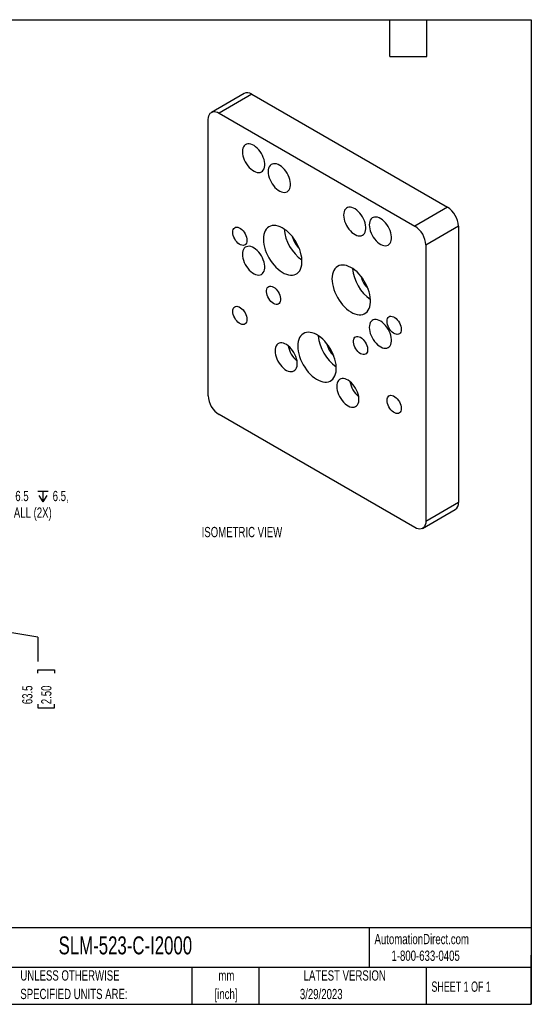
# Model space of a CAD drawing. Header units: millimetres. Extents: x 6 to 273, y 6 to 210.
# Tile 3 of 3: x 167 to 273, y 6 to 210. Entities that reach past the tile are written whole.
import ezdxf

# ---------------------------------------------------------------- set-up
doc = ezdxf.new("R2010")
doc.units = ezdxf.units.MM
doc.layers.add('DIMENSIONS', color=140, linetype='Continuous', lineweight=25)
doc.layers.add('TEXT', color=140, linetype='Continuous', lineweight=25)
doc.styles.add('SLDTEXTSTYLE0', font='TXT', dxfattribs={"width": 0.7})
doc.styles.add('SLDTEXTSTYLE1', font='TXT', dxfattribs={"width": 0.65})
doc.dimstyles.new('SLDDIMSTYLE1', dxfattribs={"dimtxt": 2.158008, "dimasz": 3.302, "dimexe": 0, "dimexo": 0.0625, "dimgap": 0.539502, "dimtad": 0, "dimtih": 1, "dimtoh": 1, "dimrnd": 1e-09, "dimzin": 12, "dimdsep": 46, "dimtxsty": 'SLDTEXTSTYLE0', "dimblk1": 'NONE', "dimblk2": 'NONE', "dimsah": 1, "dimcen": 0.09, "dimadec": 0, "dimazin": 3, "dimtfac": 1, "dimtofl": 0, "dimtmove": 0, "dimatfit": 3, "dimldrblk": 'NONE', "dimfxl": 0, "dimfrac": 2, "dimtolj": 1, "dimtzin": 12, "dimarcsym": 0})
doc.dimstyles.new('SLDDIMSTYLE2', dxfattribs={"dimtxt": 2.158008, "dimasz": 3.302, "dimexe": 0, "dimexo": 0.0625, "dimgap": 0.539502, "dimtad": 0, "dimtih": 1, "dimtoh": 1, "dimrnd": 1e-09, "dimzin": 12, "dimdsep": 46, "dimtxsty": 'SLDTEXTSTYLE0', "dimsah": 1, "dimcen": 0, "dimadec": 0, "dimazin": 3, "dimtfac": 1, "dimtofl": 0, "dimtmove": 0, "dimatfit": 3, "dimfxl": 0, "dimfrac": 2, "dimtolj": 1, "dimtzin": 12, "dimarcsym": 0})

# ---------------------------------------------------------------- blocks, each defined once
blk = doc.blocks.new('SW_NOTE_0_1')
at = {"layer": 'TEXT', "color": 0, "char_height": 2.117, "attachment_point": 2, "style": 'SLDTEXTSTYLE0'}
for s, insert in [('mm', (2.84, 2.73)), ('[inch]', (2.76, -1.09))]:
    blk.add_mtext(s, dxfattribs=dict(at, insert=insert))
blk = doc.blocks.new('SW_NOTE_0_2')
at = {"layer": 'TEXT', "color": 0, "char_height": 2.1167, "attachment_point": 1, "style": 'SLDTEXTSTYLE0'}
for s, insert in [('UNLESS OTHERWISE', (0, 2.73)), ('SPECIFIED UNITS ARE:', (0, -1.09))]:
    blk.add_mtext(s, dxfattribs=dict(at, insert=insert))
blk = doc.blocks.new('_D_25')
at = {"layer": 'DIMENSIONS'}
for p, q in [((140.03, 87.13), (140.03, 95.03)), ((171.21, 82.13), (140.03, 87.13)), ((171.21, 82.13), (171.21, 77.13)), ((171.21, 74.69), (171.21, 75.41)), ((171.21, 75.41), (174.64, 75.41)), ((174.64, 75.41), (174.64, 74.69)), ((171.21, 68.28), (171.21, 67.55)), ((171.21, 67.55), (174.64, 67.55)), ((174.64, 67.55), (174.64, 68.28))]:
    blk.add_line(p, q, dxfattribs=at)
at = {"layer": 'DIMENSIONS', "char_height": 2.117, "attachment_point": 1, "rotation": 90, "style": 'SLDTEXTSTYLE0'}
for s, insert in [('63.5', (167.99, 68.28)), ('2.50', (171.91, 68.28))]:
    blk.add_mtext(s, dxfattribs=dict(at, insert=insert))
blk = doc.blocks.new('_None')
blk = doc.blocks.new('SW_SYMBOL_HOLE_SPOT')
at = {"layer": 'DIMENSIONS', "color": 0}
for p, q in [((0, 875), (0, 75)), ((1600, 75), (1600, 875)), ((0, 75), (1600, 75))]:
    blk.add_line(p, q, dxfattribs=at)
blk = doc.blocks.new('SW_SYMBOL_HOLE_DEPTH')
at = {"layer": 'DIMENSIONS', "color": 0}
for p, q in [((0, 875), (800, 875)), ((400, 875), (400, 75)), ((100, 555), (400, 75)), ((700, 555), (400, 75))]:
    blk.add_line(p, q, dxfattribs=at)
blk = doc.blocks.new('_D_29')
at = {"layer": 'DIMENSIONS'}
for p, q in [((120.42, 116.57), (146.51, 109.58)), ((146.51, 109.58), (152.06, 109.58))]:
    blk.add_line(p, q, dxfattribs=at)
blk.add_solid([(120.42, 116.57), (123.48, 115.22), (123.74, 116.2)], dxfattribs=at)
at = {"layer": 'DIMENSIONS', "xscale": 0.002688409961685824, "yscale": 0.002688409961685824, "zscale": 0.002688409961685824}
for name, p in [('SW_SYMBOL_HOLE_SPOT', (157.48, 109.87)), ('SW_SYMBOL_HOLE_DEPTH', (171.19, 109.87))]:
    blk.add_blockref(name, p, dxfattribs=at)
at = {"layer": 'DIMENSIONS', "attachment_point": 1, "style": 'SLDTEXTSTYLE0'}
for s, insert, char_height in [('%%c', (163.31, 112.31), 2.117), ('6.5', (166.57, 112.31), 2.117), ('6.5,', (174.28, 112.31), 2.117), ('%%c', (153.65, 108.88), 2.117), ('3.7 THRU ALL (2X)', (156.91, 108.88), 2.1167)]:
    blk.add_mtext(s, dxfattribs=dict(at, insert=insert, char_height=char_height))

msp = doc.modelspace()

# ---------------------------------------------------------------- linework, layer by layer
for p, q in [((213.77, 194.315), (207.035, 190.427)), ((215.357, 194.158), (208.622, 190.27)), ((215.357, 194.158), (255.768, 170.829)), ((208.622, 190.27), (249.033, 166.941)), ((206.377, 131.938), (206.377, 188.973)), ((255.768, 170.829), (249.033, 166.941)), ((258.013, 166.941), (251.278, 163.052)), ((258.013, 166.941), (258.013, 109.905)), ((251.278, 163.052), (251.278, 106.017)), ((249.033, 104.721), (208.622, 128.049)), ((258.013, 109.905), (251.278, 106.017)), ((250.621, 104.563), (257.356, 108.452))]:
    msp.add_line(p, q)
at = {"flags": 128}
for points in [[(206.377, 188.973), (206.405, 189.363), (206.487, 189.711), (206.622, 190.009), (206.806, 190.25), (207.035, 190.427), (207.302, 190.537), (207.603, 190.576), (207.928, 190.544), (208.271, 190.441), (208.622, 190.27)], [(213.448, 182.299), (213.473, 181.898), (213.545, 181.478), (213.665, 181.047), (213.83, 180.614), (214.035, 180.189), (214.276, 179.781), (214.549, 179.398), (214.847, 179.049), (215.165, 178.74), (215.495, 178.479), (215.83, 178.272), (216.164, 178.122), (216.488, 178.032), (216.797, 178.006), (217.083, 178.042), (217.341, 178.141), (217.565, 178.3), (217.75, 178.516), (217.893, 178.785), (217.989, 179.1), (218.038, 179.455), (218.038, 179.843), (217.989, 180.254), (217.893, 180.681), (217.75, 181.114), (217.565, 181.544), (217.341, 181.962), (217.083, 182.359), (216.797, 182.726), (216.488, 183.055), (216.164, 183.341), (215.83, 183.576), (215.495, 183.755), (215.165, 183.875), (214.847, 183.933), (214.549, 183.929), (214.276, 183.861), (214.035, 183.731), (213.83, 183.543), (213.665, 183.3), (213.545, 183.007), (213.473, 182.671), (213.448, 182.299)], [(218.751, 178.2), (218.776, 177.8), (218.849, 177.38), (218.969, 176.948), (219.133, 176.516), (219.338, 176.091), (219.579, 175.683), (219.852, 175.3), (220.151, 174.95), (220.468, 174.642), (220.798, 174.381), (221.133, 174.173), (221.467, 174.023), (221.791, 173.934), (222.1, 173.907), (222.387, 173.943), (222.644, 174.042), (222.868, 174.202), (223.053, 174.418), (223.196, 174.687), (223.293, 175.002), (223.341, 175.357), (223.341, 175.744), (223.293, 176.156), (223.196, 176.583), (223.053, 177.016), (222.868, 177.446), (222.644, 177.863), (222.387, 178.26), (222.1, 178.627), (221.791, 178.957), (221.467, 179.242), (221.133, 179.477), (220.798, 179.657), (220.468, 179.777), (220.151, 179.835), (219.852, 179.83), (219.579, 179.762), (219.338, 179.633), (219.133, 179.444), (218.969, 179.201), (218.849, 178.909), (218.776, 178.573), (218.751, 178.2)], [(234.308, 169.22), (234.332, 168.819), (234.405, 168.399), (234.525, 167.968), (234.689, 167.535), (234.894, 167.11), (235.136, 166.702), (235.409, 166.319), (235.707, 165.97), (236.025, 165.661), (236.354, 165.4), (236.69, 165.193), (237.023, 165.043), (237.348, 164.953), (237.657, 164.926), (237.943, 164.963), (238.201, 165.062), (238.425, 165.221), (238.61, 165.437), (238.752, 165.706), (238.849, 166.021), (238.898, 166.376), (238.898, 166.764), (238.849, 167.175), (238.752, 167.602), (238.61, 168.035), (238.425, 168.465), (238.201, 168.883), (237.943, 169.28), (237.657, 169.647), (237.348, 169.976), (237.023, 170.262), (236.69, 170.497), (236.354, 170.676), (236.025, 170.796), (235.707, 170.854), (235.409, 170.85), (235.136, 170.782), (234.894, 170.652), (234.689, 170.464), (234.525, 170.221), (234.405, 169.928), (234.332, 169.592), (234.308, 169.22)], [(239.611, 167.195), (239.635, 166.795), (239.708, 166.375), (239.828, 165.943), (239.992, 165.511), (240.198, 165.086), (240.439, 164.677), (240.712, 164.295), (241.01, 163.945), (241.328, 163.637), (241.658, 163.376), (241.993, 163.168), (242.327, 163.018), (242.651, 162.929), (242.96, 162.902), (243.246, 162.938), (243.504, 163.037), (243.728, 163.197), (243.913, 163.413), (244.056, 163.682), (244.152, 163.997), (244.201, 164.352), (244.201, 164.739), (244.152, 165.151), (244.056, 165.578), (243.913, 166.011), (243.728, 166.441), (243.504, 166.858), (243.246, 167.255), (242.96, 167.622), (242.651, 167.952), (242.327, 168.237), (241.993, 168.472), (241.658, 168.652), (241.328, 168.772), (241.01, 168.83), (240.712, 168.825), (240.439, 168.757), (240.198, 168.628), (239.992, 168.439), (239.828, 168.196), (239.708, 167.904), (239.635, 167.568), (239.611, 167.195)], [(214.379, 164.002), (214.354, 163.706), (214.281, 163.449), (214.16, 163.239), (213.998, 163.085), (213.799, 162.99), (213.569, 162.958), (213.318, 162.991), (213.053, 163.087), (212.783, 163.243), (212.518, 163.453), (212.266, 163.711), (212.037, 164.007), (211.838, 164.332), (211.675, 164.674), (211.555, 165.022), (211.481, 165.365), (211.456, 165.689), (211.481, 165.985), (211.555, 166.242), (211.675, 166.451), (211.838, 166.606), (212.037, 166.701), (212.266, 166.732), (212.518, 166.7), (212.783, 166.604), (213.053, 166.448), (213.318, 166.238), (213.569, 165.98), (213.799, 165.684), (213.998, 165.359), (214.16, 165.016), (214.281, 164.668), (214.354, 164.326), (214.379, 164.002)], [(217.779, 164.244), (217.803, 163.724), (217.875, 163.184), (217.995, 162.628), (218.159, 162.064), (218.368, 161.498), (218.618, 160.938), (218.906, 160.39), (219.228, 159.862), (219.581, 159.358), (219.961, 158.886), (220.362, 158.451), (220.78, 158.059), (221.21, 157.713), (221.647, 157.419), (222.085, 157.18), (222.519, 156.999), (222.944, 156.878), (223.354, 156.819), (223.745, 156.822), (224.112, 156.887), (224.45, 157.013), (224.756, 157.199), (225.025, 157.443), (225.255, 157.742), (225.442, 158.092), (225.584, 158.488), (225.68, 158.927), (225.728, 159.402), (225.728, 159.908), (225.68, 160.439), (225.584, 160.988), (225.442, 161.548), (225.255, 162.114), (225.025, 162.678), (224.756, 163.232), (224.45, 163.771), (224.112, 164.288), (223.745, 164.777), (223.354, 165.231), (222.944, 165.646), (222.519, 166.015), (222.085, 166.335), (221.647, 166.602), (221.21, 166.812), (220.78, 166.964), (220.362, 167.054), (219.961, 167.082), (219.581, 167.048), (219.228, 166.953), (218.906, 166.796), (218.618, 166.58), (218.368, 166.309), (218.159, 165.984), (217.995, 165.61), (217.875, 165.192), (217.803, 164.735), (217.779, 164.244)], [(213.448, 161.142), (213.473, 160.742), (213.545, 160.322), (213.665, 159.89), (213.83, 159.458), (214.035, 159.033), (214.276, 158.624), (214.549, 158.242), (214.847, 157.892), (215.165, 157.584), (215.495, 157.323), (215.83, 157.115), (216.164, 156.965), (216.488, 156.876), (216.797, 156.849), (217.083, 156.885), (217.341, 156.984), (217.565, 157.144), (217.75, 157.36), (217.893, 157.629), (217.989, 157.944), (218.038, 158.299), (218.038, 158.686), (217.989, 159.098), (217.893, 159.525), (217.75, 159.958), (217.565, 160.387), (217.341, 160.805), (217.083, 161.202), (216.797, 161.569), (216.488, 161.899), (216.164, 162.184), (215.83, 162.419), (215.495, 162.599), (215.165, 162.719), (214.847, 162.777), (214.549, 162.772), (214.276, 162.704), (214.035, 162.575), (213.83, 162.386), (213.665, 162.143), (213.545, 161.851), (213.473, 161.515), (213.448, 161.142)], [(231.921, 156.079), (231.945, 155.56), (232.017, 155.019), (232.137, 154.464), (232.302, 153.9), (232.51, 153.334), (232.76, 152.774), (233.048, 152.226), (233.37, 151.698), (233.723, 151.194), (234.103, 150.722), (234.504, 150.287), (234.922, 149.894), (235.352, 149.549), (235.789, 149.255), (236.227, 149.016), (236.661, 148.835), (237.086, 148.714), (237.496, 148.655), (237.887, 148.658), (238.254, 148.723), (238.593, 148.849), (238.898, 149.035), (239.167, 149.279), (239.397, 149.578), (239.584, 149.928), (239.726, 150.324), (239.822, 150.762), (239.87, 151.238), (239.87, 151.744), (239.822, 152.274), (239.726, 152.824), (239.584, 153.384), (239.397, 153.95), (239.167, 154.514), (238.898, 155.068), (238.593, 155.607), (238.254, 156.124), (237.887, 156.613), (237.496, 157.067), (237.086, 157.481), (236.661, 157.851), (236.227, 158.171), (235.789, 158.438), (235.352, 158.648), (234.922, 158.799), (234.504, 158.89), (234.103, 158.918), (233.723, 158.884), (233.37, 158.788), (233.048, 158.632), (232.76, 158.416), (232.51, 158.145), (232.302, 157.82), (232.137, 157.446), (232.017, 157.028), (231.945, 156.571), (231.921, 156.079)], [(219.847, 150.992), (219.579, 151.175), (219.319, 151.41), (219.078, 151.689), (218.863, 152.001), (218.681, 152.336), (218.539, 152.682), (218.442, 153.029), (218.392, 153.364), (218.392, 153.675), (218.442, 153.953), (218.539, 154.187), (218.681, 154.37), (218.863, 154.495), (219.078, 154.559), (219.319, 154.558), (219.579, 154.494), (219.847, 154.367), (220.116, 154.183), (220.375, 153.948), (220.617, 153.67), (220.832, 153.358), (221.014, 153.023), (221.156, 152.676), (221.253, 152.33), (221.303, 151.995), (221.303, 151.684), (221.253, 151.406), (221.156, 151.172), (221.014, 150.989), (220.832, 150.864), (220.617, 150.8), (220.375, 150.801), (220.116, 150.865), (219.847, 150.992)], [(214.379, 147.671), (214.354, 147.375), (214.281, 147.118), (214.16, 146.909), (213.998, 146.754), (213.799, 146.659), (213.569, 146.628), (213.318, 146.66), (213.053, 146.756), (212.783, 146.912), (212.518, 147.122), (212.266, 147.38), (212.037, 147.676), (211.838, 148.001), (211.675, 148.343), (211.555, 148.692), (211.481, 149.034), (211.456, 149.358), (211.481, 149.654), (211.555, 149.911), (211.675, 150.12), (211.838, 150.275), (212.037, 150.37), (212.266, 150.401), (212.518, 150.369), (212.783, 150.273), (213.053, 150.117), (213.318, 149.907), (213.569, 149.649), (213.799, 149.353), (213.998, 149.028), (214.16, 148.686), (214.281, 148.337), (214.354, 147.995), (214.379, 147.671)], [(246.199, 145.632), (246.174, 145.337), (246.1, 145.08), (245.98, 144.87), (245.818, 144.715), (245.618, 144.621), (245.389, 144.589), (245.137, 144.622), (244.872, 144.718), (244.603, 144.873), (244.338, 145.084), (244.086, 145.341), (243.857, 145.638), (243.657, 145.963), (243.495, 146.305), (243.375, 146.653), (243.301, 146.995), (243.276, 147.32), (243.301, 147.616), (243.375, 147.873), (243.495, 148.082), (243.657, 148.237), (243.857, 148.331), (244.086, 148.363), (244.338, 148.33), (244.603, 148.235), (244.872, 148.079), (245.137, 147.869), (245.389, 147.611), (245.618, 147.314), (245.818, 146.99), (245.98, 146.647), (246.1, 146.299), (246.174, 145.957), (246.199, 145.632)], [(239.611, 146.039), (239.635, 145.638), (239.708, 145.218), (239.828, 144.787), (239.992, 144.354), (240.198, 143.929), (240.439, 143.521), (240.712, 143.138), (241.01, 142.789), (241.328, 142.48), (241.658, 142.219), (241.993, 142.012), (242.327, 141.862), (242.651, 141.772), (242.96, 141.745), (243.246, 141.782), (243.504, 141.881), (243.728, 142.04), (243.913, 142.256), (244.056, 142.525), (244.152, 142.84), (244.201, 143.195), (244.201, 143.583), (244.152, 143.994), (244.056, 144.421), (243.913, 144.854), (243.728, 145.284), (243.504, 145.702), (243.246, 146.098), (242.96, 146.466), (242.651, 146.795), (242.327, 147.081), (241.993, 147.316), (241.658, 147.495), (241.328, 147.615), (241.01, 147.673), (240.712, 147.668), (240.439, 147.601), (240.198, 147.471), (239.992, 147.283), (239.828, 147.04), (239.708, 146.747), (239.635, 146.411), (239.611, 146.039)], [(224.85, 142.198), (224.874, 141.678), (224.946, 141.138), (225.066, 140.582), (225.231, 140.018), (225.439, 139.452), (225.689, 138.892), (225.977, 138.345), (226.299, 137.816), (226.652, 137.312), (227.032, 136.84), (227.433, 136.405), (227.851, 136.013), (228.281, 135.667), (228.718, 135.373), (229.156, 135.134), (229.59, 134.953), (230.015, 134.832), (230.425, 134.773), (230.816, 134.776), (231.183, 134.841), (231.521, 134.967), (231.827, 135.153), (232.096, 135.397), (232.326, 135.696), (232.513, 136.046), (232.655, 136.442), (232.751, 136.881), (232.799, 137.356), (232.799, 137.862), (232.751, 138.393), (232.655, 138.942), (232.513, 139.502), (232.326, 140.068), (232.096, 140.632), (231.827, 141.186), (231.521, 141.726), (231.183, 142.242), (230.816, 142.731), (230.425, 143.185), (230.015, 143.6), (229.59, 143.969), (229.156, 144.289), (228.718, 144.556), (228.281, 144.766), (227.851, 144.918), (227.433, 145.008), (227.032, 145.036), (226.652, 145.002), (226.299, 144.907), (225.977, 144.75), (225.689, 144.535), (225.439, 144.263), (225.231, 143.938), (225.066, 143.565), (224.946, 143.146), (224.874, 142.689), (224.85, 142.198)], [(220.166, 141.211), (220.19, 140.811), (220.263, 140.39), (220.383, 139.959), (220.547, 139.527), (220.752, 139.102), (220.994, 138.693), (221.266, 138.31), (221.565, 137.961), (221.882, 137.653), (222.212, 137.392), (222.548, 137.184), (222.881, 137.034), (223.206, 136.945), (223.514, 136.918), (223.801, 136.954), (224.059, 137.053), (224.283, 137.213), (224.468, 137.429), (224.61, 137.697), (224.707, 138.013), (224.756, 138.368), (224.756, 138.755), (224.707, 139.167), (224.61, 139.593), (224.468, 140.026), (224.283, 140.456), (224.059, 140.874), (223.801, 141.271), (223.514, 141.638), (223.206, 141.968), (222.881, 142.253), (222.548, 142.488), (222.212, 142.667), (221.882, 142.788), (221.565, 142.846), (221.266, 142.841), (220.994, 142.773), (220.752, 142.643), (220.547, 142.455), (220.383, 142.212), (220.263, 141.919), (220.19, 141.583), (220.166, 141.211)], [(237.808, 140.623), (237.539, 140.807), (237.28, 141.042), (237.038, 141.32), (236.823, 141.632), (236.641, 141.967), (236.5, 142.314), (236.402, 142.661), (236.353, 142.996), (236.353, 143.307), (236.402, 143.585), (236.5, 143.819), (236.641, 144.002), (236.823, 144.127), (237.038, 144.19), (237.28, 144.19), (237.539, 144.125), (237.808, 143.999), (238.076, 143.815), (238.336, 143.58), (238.577, 143.302), (238.793, 142.99), (238.974, 142.655), (239.116, 142.308), (239.214, 141.961), (239.263, 141.627), (239.263, 141.315), (239.214, 141.038), (239.116, 140.803), (238.974, 140.621), (238.793, 140.495), (238.577, 140.432), (238.336, 140.432), (238.076, 140.497), (237.808, 140.623)], [(232.893, 133.863), (232.918, 133.463), (232.991, 133.043), (233.111, 132.612), (233.275, 132.179), (233.48, 131.754), (233.722, 131.346), (233.994, 130.963), (234.293, 130.613), (234.61, 130.305), (234.94, 130.044), (235.276, 129.836), (235.609, 129.686), (235.934, 129.597), (236.242, 129.57), (236.529, 129.607), (236.787, 129.706), (237.011, 129.865), (237.196, 130.081), (237.338, 130.35), (237.435, 130.665), (237.484, 131.02), (237.484, 131.407), (237.435, 131.819), (237.338, 132.246), (237.196, 132.679), (237.011, 133.109), (236.787, 133.526), (236.529, 133.923), (236.242, 134.29), (235.934, 134.62), (235.609, 134.905), (235.276, 135.14), (234.94, 135.32), (234.61, 135.44), (234.293, 135.498), (233.994, 135.493), (233.722, 135.425), (233.48, 135.296), (233.275, 135.108), (233.111, 134.864), (232.991, 134.572), (232.918, 134.236), (232.893, 133.863)], [(246.199, 129.302), (246.174, 129.006), (246.1, 128.749), (245.98, 128.539), (245.818, 128.385), (245.618, 128.29), (245.389, 128.258), (245.137, 128.291), (244.872, 128.387), (244.603, 128.543), (244.338, 128.753), (244.086, 129.011), (243.857, 129.307), (243.657, 129.632), (243.495, 129.974), (243.375, 130.322), (243.301, 130.665), (243.276, 130.989), (243.301, 131.285), (243.375, 131.542), (243.495, 131.751), (243.657, 131.906), (243.857, 132.001), (244.086, 132.032), (244.338, 132), (244.603, 131.904), (244.872, 131.748), (245.137, 131.538), (245.389, 131.28), (245.618, 130.984), (245.818, 130.659), (245.98, 130.316), (246.1, 129.968), (246.174, 129.626), (246.199, 129.302)], [(251.278, 106.017), (251.251, 105.627), (251.168, 105.279), (251.034, 104.981), (250.849, 104.741), (250.621, 104.564), (250.353, 104.454), (250.052, 104.415), (249.727, 104.447), (249.384, 104.55), (249.033, 104.721)]]:
    msp.add_lwpolyline(points, dxfattribs=at)
for centre, radius, start, end in [((214.424, 192.832), 1.621, 54.87485, 113.81469), ((253.174, 166.739), 4.844, 2.38686, 57.61314), ((246.439, 162.851), 4.844, 2.38686, 57.61314), ((230.753, 167.141), 8.756, 185.04475, 234.94987), ((229.178, 166.232), 5.636, 194.72842, 225.2662), ((244.895, 158.977), 8.756, 185.04475, 234.94987), ((243.32, 158.068), 5.636, 194.72842, 225.2662), ((237.824, 145.095), 8.756, 185.04475, 234.94987), ((228.046, 143.107), 5.225, 189.51319, 230.48143), ((236.249, 144.186), 5.636, 194.72842, 225.2662), ((240.774, 135.76), 5.225, 189.51319, 230.48143), ((211.216, 132.14), 4.844, 182.38686, 237.61314), ((256.465, 109.73), 1.558, 304.86125, 6.45093)]:
    msp.add_arc(centre, radius, start, end)
at = {"layer": 'TEXT'}
for p, q in [((6.35, 209.55), (273.05, 209.55)), ((243.84, 201.93), (243.84, 209.55)), ((251.46, 201.93), (251.46, 209.55)), ((273.05, 209.55), (273.05, 6.35)), ((243.84, 201.93), (251.46, 201.93)), ((273.05, 22.126), (6.35, 22.126)), ((239.575, 22.126), (239.575, 13.97)), ((273.05, 6.35), (273.05, 16.51)), ((273.05, 13.97), (6.35, 13.97)), ((203.024, 13.97), (203.024, 6.35)), ((216.812, 13.97), (216.812, 6.35)), ((251.349, 13.97), (251.349, 6.35)), ((6.35, 6.35), (273.05, 6.35))]:
    msp.add_line(p, q, dxfattribs=at)

# ---------------------------------------------------------------- block references
for name, p in [('SW_NOTE_0_2', (167.608, 10.635)), ('SW_NOTE_0_1', (207.286, 10.633))]:
    msp.add_blockref(name, p, dxfattribs=at)

# ---------------------------------------------------------------- texts
for s, insert, char_height, attachment_point, style in [('ISOMETRIC VIEW', (205.024, 104.871), 2.11667, 1, 'SLDTEXTSTYLE0'), ('SLM-523-C-I2000', (175.502, 20.364), 3.70417, 1, 'SLDTEXTSTYLE0'), ('AutomationDirect.com', (240.695, 20.877), 2.11667, 1, 'SLDTEXTSTYLE0'), ('1-800-633-0405', (244.192, 17.437), 2.11667, 1, 'SLDTEXTSTYLE0'), ('LATEST VERSION', (234.552, 13.364), 2.11667, 2, 'SLDTEXTSTYLE0'), ('SHEET 1 OF 1', (252.441, 11.051), 2.11667, 1, 'SLDTEXTSTYLE1'), ('3/29/2023', (229.701, 9.528), 2.1167, 2, 'SLDTEXTSTYLE0')]:
    msp.add_mtext(s, dxfattribs=dict(at, insert=insert, char_height=char_height, attachment_point=attachment_point, style=style))

# ---------------------------------------------------------------- dimensions: what is measured, and where the dimension line sits
at = {"layer": 'DIMENSIONS'}
dim = msp.add_diameter_dim_2p(p1=(114.143, 118.251), p2=(120.422, 116.569), text='{\\fGDT;v}%%c6.5{\\fGDT;x}6.5,\\P%%c3.7 THRU ALL (2X)', dimstyle='SLDDIMSTYLE2', dxfattribs=at)
dim.commit()
dim.dimension.update_dxf_attribs({"geometry": '_D_29', "text_midpoint": (168.703, 109.579), "dimtype": 163})
dim = msp.add_ordinate_dim(feature_location=(140.032, 96.305), offset=(31.174, -19.175), dtype=1, origin=(76.532, 96.305), dimstyle='SLDDIMSTYLE1', dxfattribs=at)
dim.commit()
dim.dimension.update_dxf_attribs({"geometry": '_D_25', "text_midpoint": (171.206, 71.482)})

doc.saveas('drawing.dxf')
